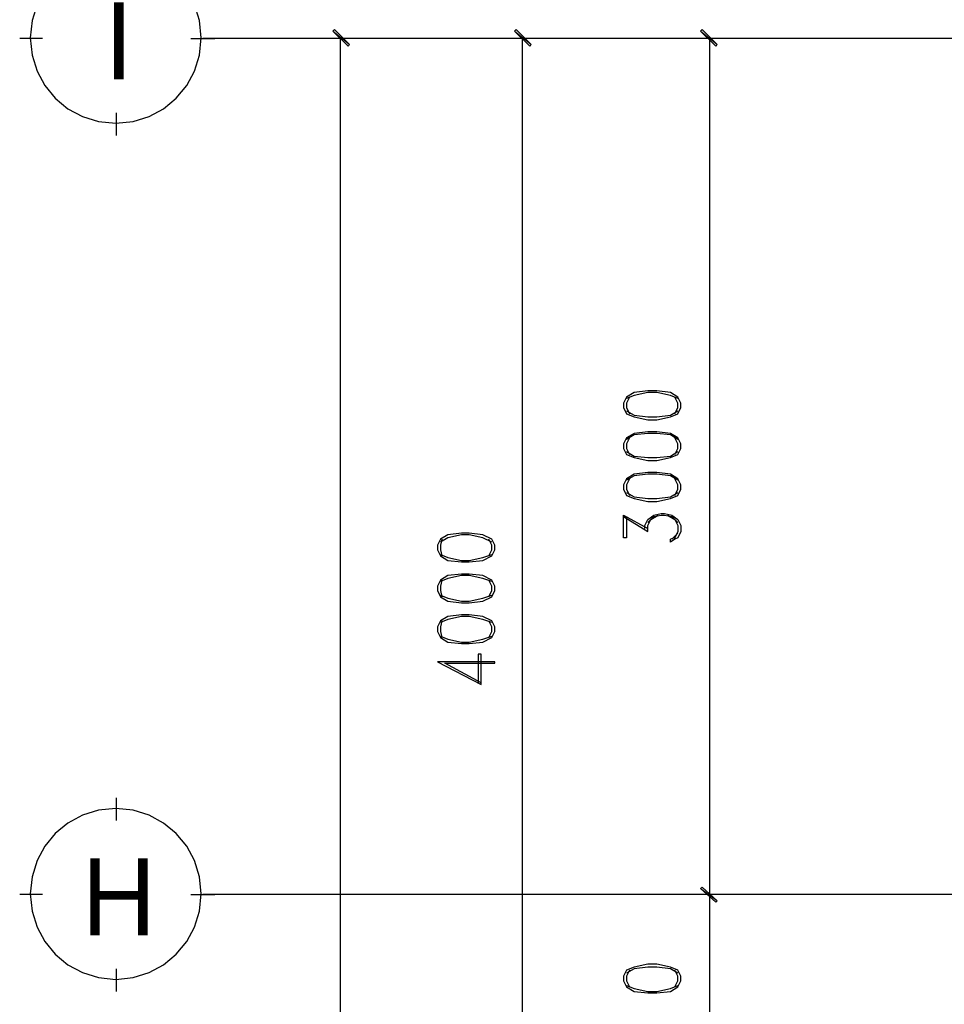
# Model space of a CAD drawing. Header units: millimetres. Extents: x 0 to 420, y 0 to 297.
# Tile 89 of 95: x 248 to 274, y 202 to 230. Entities that reach past the tile are written whole.
import ezdxf

# ---------------------------------------------------------------- set-up
doc = ezdxf.new("R2010")
doc.units = ezdxf.units.MM
for name, color, linetype in [('FILL_000000', 7, 'Continuous'), ('LINE_000000', 7, 'Continuous'), ('TEXT', 7, 'Continuous')]:
    doc.layers.add(name, color=color, linetype=linetype)

msp = doc.modelspace()

# ---------------------------------------------------------------- hatches: boundary and pattern name
at = {"layer": 'FILL_000000'}
h = msp.add_hatch(color=7, dxfattribs=at)
h.dxf.hatch_style = 1
h.paths.add_polyline_path([(257.302, 229.235), (256.836, 229.616), (256.879, 229.658), (257.302, 229.235)])
h = msp.add_hatch(color=7, dxfattribs=at)
h.dxf.hatch_style = 1
h.paths.add_polyline_path([(257.26, 229.193), (257.302, 229.235), (256.836, 229.616), (257.26, 229.193)])
h = msp.add_hatch(color=7, dxfattribs=at)
h.dxf.hatch_style = 1
h.paths.add_polyline_path([(262.382, 229.235), (261.916, 229.616), (261.959, 229.658), (262.382, 229.235)])
h = msp.add_hatch(color=7, dxfattribs=at)
h.dxf.hatch_style = 1
h.paths.add_polyline_path([(262.34, 229.193), (262.382, 229.235), (261.916, 229.616), (262.34, 229.193)])
h = msp.add_hatch(color=7, dxfattribs=at)
h.dxf.hatch_style = 1
h.paths.add_polyline_path([(267.589, 229.235), (267.123, 229.616), (267.166, 229.658), (267.589, 229.235)])
h = msp.add_hatch(color=7, dxfattribs=at)
h.dxf.hatch_style = 1
h.paths.add_polyline_path([(267.547, 229.193), (267.589, 229.235), (267.123, 229.616), (267.547, 229.193)])
h = msp.add_hatch(color=7, dxfattribs=at)
h.dxf.hatch_style = 1
h.paths.add_polyline_path([(267.589, 205.274), (267.123, 205.613), (267.166, 205.655), (267.589, 205.274)])
h = msp.add_hatch(color=7, dxfattribs=at)
h.dxf.hatch_style = 1
h.paths.add_polyline_path([(267.166, 205.655), (267.123, 205.613), (267.589, 205.274), (267.166, 205.655)])
h = msp.add_hatch(color=7, dxfattribs=at)
h.dxf.hatch_style = 1
h.paths.add_polyline_path([(267.547, 205.232), (267.589, 205.274), (267.123, 205.613), (267.547, 205.232)])
h = msp.add_hatch(color=7, dxfattribs=at)
h.dxf.hatch_style = 1
h.paths.add_polyline_path([(267.123, 205.613), (267.589, 205.274), (267.547, 205.232), (267.123, 205.613)])

# ---------------------------------------------------------------- linework, layer by layer
at = {"layer": 'LINE_000000', "lineweight": 25}
for p, q in [((248.708, 229.404), (248.073, 229.404)), ((252.857, 229.404), (253.534, 229.404)), ((346.202, 229.404), (253.196, 229.404)), ((260.731, 229.404), (256.455, 229.404)), ((257.048, 101.6), (257.048, 229.404)), ((265.98, 229.404), (261.535, 229.404)), ((262.128, 229.404), (262.128, 197.485)), ((273.558, 229.404), (266.742, 229.404)), ((267.377, 205.444), (267.377, 229.404)), ((250.783, 226.695), (250.783, 227.33)), ((264.964, 216.027), (265.642, 215.604)), ((266.488, 215.561), (266.319, 215.392)), ((250.783, 207.518), (250.783, 208.153)), ((248.708, 205.444), (248.073, 205.444)), ((252.857, 205.444), (253.534, 205.444)), ((346.202, 205.444), (253.196, 205.444)), ((273.558, 205.444), (266.742, 205.444)), ((273.558, 205.444), (266.742, 205.444)), ((267.377, 197.485), (267.377, 205.444)), ((250.783, 202.734), (250.783, 203.369))]:
    msp.add_line(p, q, dxfattribs=at)
for points in [[(248.558, 230.357), (248.418, 229.908), (248.37, 229.425), (248.418, 228.943), (248.558, 228.494), (248.778, 228.088), (249.07, 227.734), (249.424, 227.442), (249.83, 227.222), (250.279, 227.082), (250.762, 227.034), (251.244, 227.082), (251.693, 227.222), (252.099, 227.442), (252.453, 227.734), (252.745, 228.088), (252.965, 228.494), (253.105, 228.943), (253.153, 229.425), (253.153, 229.425), (253.105, 229.908), (252.965, 230.357)], [(266.488, 219.329), (266.277, 219.414), (265.896, 219.498), (265.642, 219.498), (265.261, 219.414), (265.049, 219.329)], [(265.134, 219.371), (265.049, 219.202), (265.049, 219.075), (265.134, 218.906)], [(266.404, 218.906), (266.488, 219.075), (266.488, 219.202), (266.404, 219.371)], [(265.049, 218.99), (265.261, 218.863), (265.642, 218.821), (265.896, 218.821), (266.277, 218.863), (266.488, 218.99)], [(266.488, 218.186), (266.277, 218.313), (265.896, 218.355), (265.642, 218.355), (265.261, 218.313), (265.049, 218.186)], [(265.134, 218.228), (265.049, 218.059), (265.049, 217.932), (265.134, 217.763)], [(266.404, 217.763), (266.488, 217.932), (266.488, 218.059), (266.404, 218.228)], [(265.049, 217.847), (265.261, 217.72), (265.642, 217.678), (265.896, 217.678), (266.277, 217.72), (266.488, 217.847)], [(266.488, 217.043), (266.277, 217.17), (265.896, 217.212), (265.642, 217.212), (265.261, 217.17), (265.049, 217.043)], [(265.134, 217.085), (265.049, 216.916), (265.049, 216.789), (265.134, 216.62)], [(266.404, 216.62), (266.488, 216.789), (266.488, 216.916), (266.404, 217.085)], [(265.049, 216.704), (265.261, 216.577), (265.642, 216.535), (265.896, 216.535), (266.277, 216.577), (266.488, 216.704)], [(265.049, 216.027), (265.049, 215.434), (264.964, 215.434), (264.964, 216.069), (265.642, 215.688)], [(265.557, 215.688), (265.557, 215.773), (265.642, 215.942), (265.811, 216.069), (266.023, 216.112), (266.107, 216.112), (266.319, 216.069), (266.488, 215.942), (266.573, 215.773), (266.573, 215.604), (266.488, 215.434), (266.404, 215.392), (266.277, 215.307), (266.277, 215.392)], [(265.642, 215.604), (265.642, 215.773), (265.726, 215.942), (265.938, 216.069)], [(265.642, 215.858), (265.811, 216.027), (266.023, 216.069), (266.107, 216.069), (266.319, 216.027), (266.488, 215.858)], [(266.192, 216.069), (266.404, 215.942), (266.488, 215.773), (266.488, 215.604), (266.404, 215.434), (266.277, 215.392)], [(261.281, 215.307), (261.027, 215.434), (260.646, 215.519), (260.435, 215.519), (260.054, 215.434), (259.842, 215.307)], [(259.884, 215.392), (259.842, 215.223), (259.842, 215.096), (259.884, 214.926)], [(261.197, 214.926), (261.281, 215.096), (261.281, 215.223), (261.197, 215.392)], [(259.842, 214.969), (260.054, 214.884), (260.435, 214.799), (260.646, 214.799), (261.027, 214.884), (261.281, 214.969)], [(261.281, 214.207), (261.027, 214.291), (260.646, 214.376), (260.435, 214.376), (260.054, 214.291), (259.842, 214.207)], [(259.884, 214.249), (259.842, 214.08), (259.842, 213.953), (259.884, 213.783)], [(261.197, 213.783), (261.281, 213.953), (261.281, 214.08), (261.197, 214.249)], [(259.842, 213.826), (260.054, 213.741), (260.435, 213.656), (260.646, 213.656), (261.027, 213.741), (261.281, 213.826)], [(261.281, 213.064), (261.027, 213.148), (260.646, 213.233), (260.435, 213.233), (260.054, 213.148), (259.842, 213.064)], [(259.884, 213.106), (259.842, 212.937), (259.842, 212.81), (259.884, 212.64)], [(261.197, 212.64), (261.281, 212.81), (261.281, 212.937), (261.197, 213.106)], [(259.842, 212.683), (260.054, 212.598), (260.435, 212.513), (260.646, 212.513), (261.027, 212.598), (261.281, 212.683)], [(260.985, 211.37), (259.969, 211.921), (261.366, 211.921), (261.366, 211.963), (259.757, 211.963), (260.985, 211.328), (260.985, 212.175), (260.9, 212.175), (260.9, 211.37)], [(266.488, 203.242), (266.277, 203.369), (265.896, 203.412), (265.642, 203.412), (265.261, 203.369), (265.049, 203.242)], [(265.134, 203.327), (265.049, 203.158), (265.049, 203.031), (265.134, 202.861)], [(266.404, 202.861), (266.488, 203.031), (266.488, 203.158), (266.404, 203.327)], [(265.049, 202.904), (265.261, 202.819), (265.642, 202.734), (265.896, 202.734), (266.277, 202.819), (266.488, 202.904)]]:
    msp.add_lwpolyline(points, dxfattribs=at)
at = {"layer": 'LINE_000000', "lineweight": 0}
for points in [[(257.302, 229.235), (256.836, 229.616), (256.879, 229.658), (257.302, 229.235)], [(257.26, 229.193), (257.302, 229.235), (256.836, 229.616), (257.26, 229.193)], [(262.382, 229.235), (261.916, 229.616), (261.959, 229.658), (262.382, 229.235)], [(262.34, 229.193), (262.382, 229.235), (261.916, 229.616), (262.34, 229.193)], [(267.589, 229.235), (267.123, 229.616), (267.166, 229.658), (267.589, 229.235)], [(267.547, 229.193), (267.589, 229.235), (267.123, 229.616), (267.547, 229.193)], [(267.589, 205.274), (267.123, 205.613), (267.166, 205.655), (267.589, 205.274)], [(267.166, 205.655), (267.123, 205.613), (267.589, 205.274), (267.166, 205.655)], [(267.547, 205.232), (267.589, 205.274), (267.123, 205.613), (267.547, 205.232)], [(267.123, 205.613), (267.589, 205.274), (267.547, 205.232), (267.123, 205.613)]]:
    msp.add_lwpolyline(points, close=True, dxfattribs=at)
at = {"layer": 'LINE_000000', "lineweight": 25}
for points in [[(264.964, 219.075), (265.049, 218.906), (265.261, 218.821), (265.642, 218.736), (265.896, 218.736), (266.277, 218.821), (266.488, 218.906), (266.573, 219.075), (266.573, 219.202), (266.488, 219.371), (266.277, 219.498), (265.896, 219.541), (265.642, 219.541), (265.261, 219.498), (265.049, 219.371), (264.964, 219.202), (264.964, 219.075)], [(264.964, 217.932), (265.049, 217.763), (265.261, 217.678), (265.642, 217.593), (265.896, 217.593), (266.277, 217.678), (266.488, 217.763), (266.573, 217.932), (266.573, 218.059), (266.488, 218.228), (266.277, 218.355), (265.896, 218.398), (265.642, 218.398), (265.261, 218.355), (265.049, 218.228), (264.964, 218.059), (264.964, 217.932)], [(264.964, 216.789), (265.049, 216.62), (265.261, 216.535), (265.642, 216.45), (265.896, 216.45), (266.277, 216.535), (266.488, 216.62), (266.573, 216.789), (266.573, 216.916), (266.488, 217.085), (266.277, 217.212), (265.896, 217.255), (265.642, 217.255), (265.261, 217.212), (265.049, 217.085), (264.964, 216.916), (264.964, 216.789)], [(259.757, 215.096), (259.842, 214.926), (260.054, 214.799), (260.435, 214.757), (260.646, 214.757), (261.027, 214.799), (261.281, 214.926), (261.366, 215.096), (261.366, 215.223), (261.281, 215.392), (261.027, 215.519), (260.646, 215.561), (260.435, 215.561), (260.054, 215.519), (259.842, 215.392), (259.757, 215.223), (259.757, 215.096)], [(259.757, 213.953), (259.842, 213.783), (260.054, 213.656), (260.435, 213.614), (260.646, 213.614), (261.027, 213.656), (261.281, 213.783), (261.366, 213.953), (261.366, 214.08), (261.281, 214.249), (261.027, 214.376), (260.646, 214.418), (260.435, 214.418), (260.054, 214.376), (259.842, 214.249), (259.757, 214.08), (259.757, 213.953)], [(259.757, 212.81), (259.842, 212.64), (260.054, 212.513), (260.435, 212.471), (260.646, 212.471), (261.027, 212.513), (261.281, 212.64), (261.366, 212.81), (261.366, 212.937), (261.281, 213.106), (261.027, 213.233), (260.646, 213.275), (260.435, 213.275), (260.054, 213.233), (259.842, 213.106), (259.757, 212.937), (259.757, 212.81)], [(253.153, 205.465), (253.105, 205.947), (252.965, 206.396), (252.745, 206.802), (252.453, 207.156), (252.099, 207.448), (251.693, 207.669), (251.244, 207.808), (250.762, 207.857), (250.279, 207.808), (249.83, 207.669), (249.424, 207.448), (249.07, 207.156), (248.778, 206.802), (248.558, 206.396), (248.418, 205.947), (248.37, 205.465), (248.418, 204.983), (248.558, 204.534), (248.778, 204.128), (249.07, 203.774), (249.424, 203.481), (249.83, 203.261), (250.279, 203.122), (250.762, 203.073), (251.244, 203.122), (251.693, 203.261), (252.099, 203.481), (252.453, 203.774), (252.745, 204.128), (252.965, 204.534), (253.105, 204.983), (253.153, 205.465)], [(264.964, 203.031), (265.049, 202.861), (265.261, 202.734), (265.642, 202.692), (265.896, 202.692), (266.277, 202.734), (266.488, 202.861), (266.573, 203.031), (266.573, 203.158), (266.488, 203.327), (266.277, 203.412), (265.896, 203.496), (265.642, 203.496), (265.261, 203.412), (265.049, 203.327), (264.964, 203.158), (264.964, 203.031)]]:
    msp.add_lwpolyline(points, close=True, dxfattribs=at)

# ---------------------------------------------------------------- texts
at = {"layer": 'TEXT'}
for s, p in [('I', (250.444, 228.261)), ('H', (249.809, 204.301))]:
    msp.add_text(s, height=2.156, dxfattribs=at).set_placement(p)

doc.saveas('drawing.dxf')
